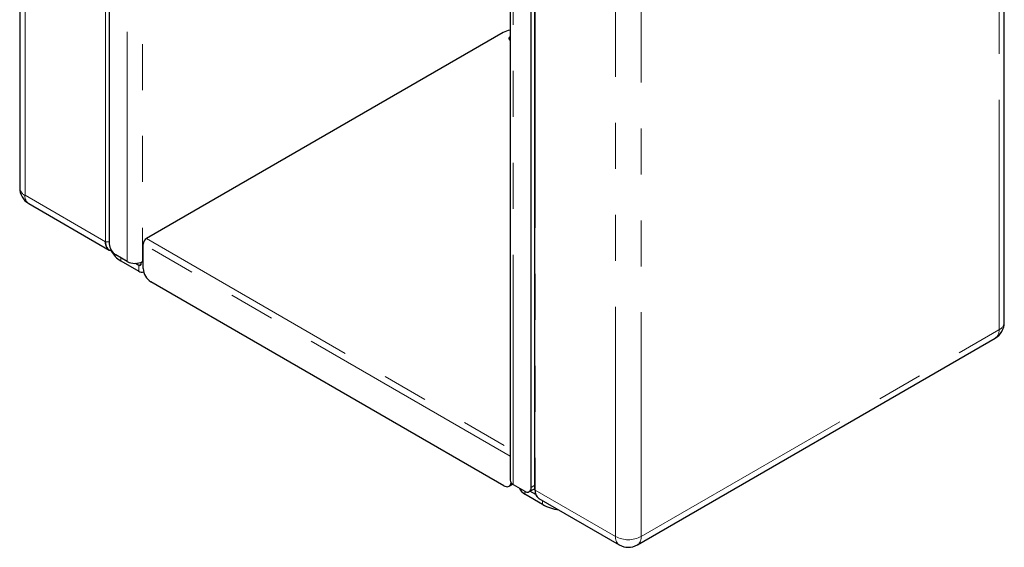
# Model space of a CAD drawing. Header units: millimetres. Extents: x 108 to 359, y 103 to 231.
# Tile 5 of 9: x 332 to 359, y 103 to 118. Entities that reach past the tile are written whole.
import ezdxf

# ---------------------------------------------------------------- set-up
doc = ezdxf.new("R2010")
doc.units = ezdxf.units.MM
doc.linetypes.add('PHANTOM', pattern=[12.7, 6.35, -1.27, 1.27, -1.27, 1.27, -1.27])

msp = doc.modelspace()

# ---------------------------------------------------------------- linework, layer by layer
at = {"color": 7, "linetype": 'Continuous', "lineweight": 25}
for p, q in [((331.859, 157.496), (331.859, 113.199)), ((359.093, 109.484), (359.093, 153.781)), ((346.112, 104.852), (346.112, 131.129)), ((334.339, 111.656), (334.339, 125.598)), ((345.423, 119.202), (345.423, 105.124)), ((346.006, 104.92), (346.006, 118.863)), ((345.228, 117.493), (335.364, 111.799)), ((332.109, 112.766), (334.335, 111.481)), ((335.276, 110.972), (335.276, 111.646)), ((334.834, 111.166), (334.516, 111.349)), ((334.657, 111.186), (335.152, 110.9)), ((335.063, 111.115), (335.152, 111.064)), ((335.223, 111.105), (335.223, 111.148)), ((335.276, 111.176), (335.258, 111.166)), ((345.246, 104.971), (335.488, 110.604)), ((348.943, 103.336), (358.843, 109.051)), ((345.396, 104.956), (345.449, 104.987)), ((345.511, 105.002), (345.829, 104.818)), ((345.954, 104.806), (346.096, 104.887)), ((346.324, 104.451), (345.829, 104.737)), ((346.134, 104.724), (345.973, 104.817)), ((346.217, 104.621), (348.443, 103.336))]:
    msp.add_line(p, q, dxfattribs=at)
at = {"color": 8, "linetype": 'PHANTOM', "lineweight": 18}
for p, q in [((332.006, 157.292), (332.006, 112.995)), ((334.231, 111.71), (334.231, 156.007)), ((334.235, 156.006), (334.235, 111.709)), ((358.946, 109.28), (358.946, 153.577)), ((348.34, 103.565), (348.34, 147.862)), ((349.047, 147.862), (349.047, 103.565)), ((346.114, 131.142), (346.114, 104.85)), ((334.834, 111.166), (334.834, 125.312)), ((335.258, 124.794), (335.258, 111.166)), ((345.511, 105.002), (345.511, 119.148)), ((332.006, 112.995), (334.231, 111.71)), ((334.339, 111.709), (334.235, 111.709)), ((334.235, 111.709), (334.235, 111.701)), ((335.364, 111.799), (345.423, 105.992)), ((345.423, 105.787), (335.276, 111.646)), ((334.657, 111.186), (334.657, 111.268)), ((335.152, 111.064), (335.223, 111.105)), ((335.152, 111.064), (335.152, 110.9)), ((349.047, 103.565), (358.946, 109.28)), ((346.006, 104.92), (346.112, 104.982)), ((348.34, 103.565), (346.114, 104.85)), ((345.829, 104.818), (345.829, 104.737)), ((346.324, 104.451), (346.324, 104.559))]:
    msp.add_line(p, q, dxfattribs=at)
at = {"color": 7, "linetype": 'Continuous', "lineweight": 25, "flags": 128}
for points in [[(345.423, 117.381), (345.423, 117.381), (345.405, 117.368), (345.393, 117.354), (345.387, 117.338), (345.387, 117.322), (345.393, 117.306), (345.405, 117.291), (345.423, 117.279)], [(334.405, 111.458), (334.397, 111.459), (334.365, 111.467), (334.335, 111.481), (334.309, 111.5), (334.286, 111.524), (334.266, 111.553), (334.251, 111.586), (334.24, 111.624), (334.234, 111.665), (334.231, 111.71)], [(334.235, 111.701), (334.237, 111.664), (334.244, 111.623), (334.255, 111.586), (334.27, 111.552), (334.289, 111.523), (334.312, 111.499), (334.338, 111.48), (334.368, 111.467), (334.4, 111.459), (334.405, 111.459)], [(345.246, 104.971), (345.279, 104.955), (345.312, 104.945), (345.342, 104.942), (345.371, 104.946), (345.396, 104.956), (345.418, 104.973), (345.435, 104.996), (345.448, 105.024), (345.454, 105.048)], [(345.484, 105.02), (345.471, 105.004), (345.449, 104.987), (345.449, 104.987)], [(346.112, 104.9), (346.106, 104.895), (346.096, 104.887)]]:
    msp.add_lwpolyline(points, dxfattribs=at)
at = {"color": 7, "linetype": 'Continuous', "lineweight": 25}
for centre, radius, start, end in [((345.485, 117.025), 0.534, 96.5886, 118.6881), ((345.468, 117.239), 0.0924, 119.0791, 139.4652), ((332.359, 113.199), 0.5, 180, 240.0027), ((335.468, 111.637), 0.192, 122.6055, 177.3945), ((334.721, 111.672), 0.383, 182.4764, 237.5236), ((334.94, 111.726), 0.609, 205.8428, 242.3356), ((335.046, 111.571), 0.458, 242.391, 297.609), ((335.18, 111.098), 0.0437, 230.7967, 9.214), ((335.243, 111.032), 0.159, 235.4474, 286.971), ((335.733, 110.991), 0.458, 182.3869, 237.6131), ((358.593, 109.484), 0.5, 299.9973, 0), ((345.572, 105.138), 0.15, 185.3944, 245.9257), ((346.066, 105.111), 0.443, 207.0893, 237.7732), ((345.898, 104.904), 0.11, 231.3258, 8.6849), ((346.424, 104.84), 0.312, 177.829, 210.1619), ((346.358, 104.823), 0.246, 173.6038, 235.084), ((346.951, 105.583), 1.294, 241.0509, 262.0026), ((348.693, 103.769), 0.5, 240.0027, 299.9973)]:
    msp.add_arc(centre, radius, start, end, dxfattribs=at)
at = {"color": 8, "linetype": 'PHANTOM', "lineweight": 18}
for centre, radius, start, end in [((332.116, 113.228), 0.259, 186.5936, 244.7265), ((332.25, 112.967), 0.246, 173.6038, 235.084), ((334.235, 111.716), 0.00721, 241.9598, 271.1441), ((358.848, 109.505), 0.246, 293.5992, 355.0807), ((358.702, 109.253), 0.246, 304.916, 6.3962), ((346.115, 104.852), 0.00251, 185.6948, 245.6253), ((348.584, 103.538), 0.246, 173.6038, 235.084), ((348.693, 104.243), 0.765, 242.4576, 297.5424), ((348.803, 103.538), 0.246, 304.916, 6.3962)]:
    msp.add_arc(centre, radius, start, end, dxfattribs=at)

doc.saveas('drawing.dxf')
